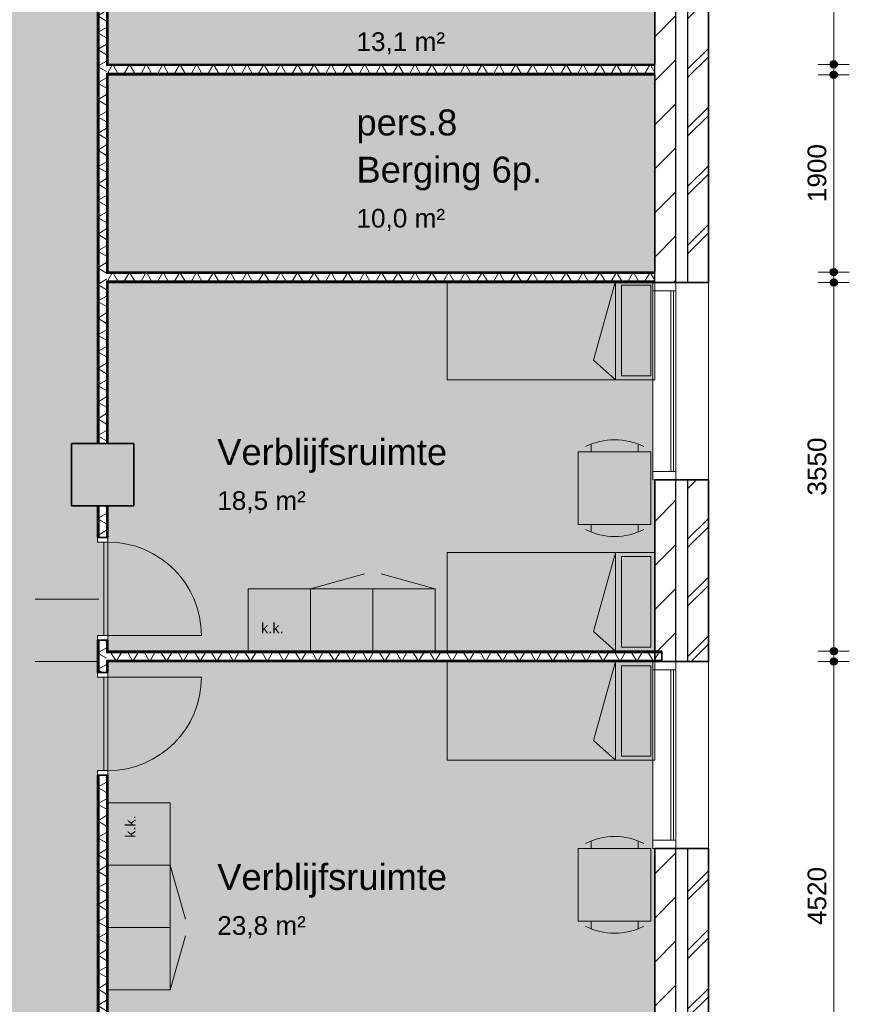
# Model space of a CAD drawing. Header units: millimetres. Extents: x 78984 to 111868, y -12028 to 35070.
# Tile 19 of 23: x 101548 to 109533, y 14766 to 24246. Entities that reach past the tile are written whole.
import ezdxf

# ---------------------------------------------------------------- set-up
doc = ezdxf.new("R2010")
doc.units = ezdxf.units.MM
doc.linetypes.add('Hidden', pattern=[4, 2, -2])
for name, color, linetype, lineweight in [('A-ANNO-DIMS', 211, 'Continuous', 9), ('A-ANNO-DIMS-100', 211, 'Continuous', 9), ('A-AREA-IDEN', 2, 'Continuous', 13), ('A-AREA-PATT', 32, 'Continuous', 9), ('A-DETL', 90, 'Continuous', 13), ('A-DOOR', 31, 'Continuous', 18), ('A-DOOR-FRAM', 31, 'Continuous', 13), ('A-GLAZ-CURT', 52, 'Continuous', 13), ('A-GLAZ-CWMG', 51, 'Continuous', 13), ('A-WALL', 113, 'Continuous', 18), ('A-WALL-PATT', 111, 'Continuous', 35), ('G-ANNO-TEXT', 231, 'Continuous', 9), ('I-WALL', 2, 'Continuous', 18), ('S-COLS', 52, 'Continuous', 18)]:
    doc.layers.add(name, color=color, linetype=linetype, lineweight=lineweight)
doc.styles.add('Arial', font='arial.ttf', dxfattribs={"height": 180})
doc.styles.add('Arial_1', font='arial.ttf', dxfattribs={"height": 250})
doc.styles.add('Arial_2', font='arial.ttf', dxfattribs={"height": 100})
doc.dimstyles.new('1_8mm', dxfattribs={"dimscale": 304.8, "dimtxt": 183.646692, "dimasz": 0.918635, "dimexe": 0.492126, "dimexo": 0.0625, "dimgap": 0.059055, "dimtad": 1, "dimdec": 0, "dimrnd": 5, "dimzin": 0, "dimdsep": 46, "dimtxsty": 'Arial', "dimblk1": 'DOTSMALL', "dimblk2": 'DOTSMALL', "dimsah": 1, "dimcen": 0.09, "dimdle": 0.590551, "dimazin": 0, "dimtfac": 1, "dimtdec": 4, "dimtix": 1, "dimtmove": 0, "dimatfit": 3, "dimfxl": 0.492126, "dimfxlon": 1, "dimtvp": 1, "dimtolj": 1, "dimtzin": 0, "dimlwd": 13, "dimlwe": 13, "dimarcsym": 2})
pattern_1 = [(90, (105062.75, 18065.77), (-200, -6e-13), []), (90, (105078.75, 18065.77), (-200, -6e-13), []), (90, (105094.75, 18065.77), (-200, -6e-13), []), (90, (105110.75, 18065.77), (-200, -6e-13), [])]
pattern_2 = [(0, (102297.75, 12975.44), (0, 200), []), (0, (102297.75, 12959.44), (0, 200), []), (0, (102297.75, 12943.44), (0, 200), []), (0, (102297.75, 12927.44), (0, 200), [])]
pattern_3 = [(270, (105029.77, 21815.77), (200, 7e-13), []), (270, (105013.77, 21815.77), (200, 7e-13), []), (270, (104997.77, 21815.77), (200, 7e-13), []), (270, (104981.77, 21815.77), (200, 7e-13), [])]
pattern_4 = [(270, (105029.77, 23815.77), (200, 7e-13), []), (270, (105013.77, 23815.77), (200, 7e-13), []), (270, (104997.77, 23815.77), (200, 7e-13), []), (270, (104981.77, 23815.77), (200, 7e-13), [])]
pattern_5 = [(0, (102297.75, 22665.5), (0, 200), []), (0, (102297.75, 22649.5), (0, 200), []), (0, (102297.75, 22633.5), (0, 200), []), (0, (102297.75, 22617.5), (0, 200), [])]

# ---------------------------------------------------------------- blocks, each defined once
blk = doc.blocks.new('System Panel - glas_offset-35-7710082-plot_03')
at = {"layer": 'A-GLAZ-CURT'}
for p, q in [((870, 47.5), (-870, 47.5)), ((-870, 47.5), (-870, 22.5)), ((-870, 22.5), (870, 22.5)), ((870, 22.5), (870, 47.5))]:
    blk.add_line(p, q, dxfattribs=at)
blk = doc.blocks.new('Rectangular Mullion - 80x220-7710081-plot_03')
at = {"layer": 'A-GLAZ-CWMG'}
for p, q in [((107642.8, 21635.8), (107642.8, 19895.8)), ((107862.8, 21635.8), (107862.8, 19895.8))]:
    blk.add_line(p, q, dxfattribs=at)
blk = doc.blocks.new('Rectangular Mullion - 80x220-7501424-plot_03')
at = {"layer": 'A-GLAZ-CWMG'}
for p, q in [((-80, 0), (0, 0)), ((-80, -220), (-80, 0)), ((0, 0), (0, -220)), ((0, -220), (-80, -220))]:
    blk.add_line(p, q, dxfattribs=at)
blk = doc.blocks.new('Rectangular Mullion - 80x220-7501425-plot_03')
at = {"layer": 'A-GLAZ-CWMG'}
for p, q in [((0, 0), (-80, 0)), ((-80, 0), (-80, -220)), ((0, -220), (0, 0)), ((-80, -220), (0, -220))]:
    blk.add_line(p, q, dxfattribs=at)
blk = doc.blocks.new('System Panel - glas_offset-35-7516120-plot_03')
at = {"layer": 'A-GLAZ-CURT'}
for p, q in [((820, 47.5), (-820, 47.5)), ((-820, 47.5), (-820, 22.5)), ((-820, 22.5), (820, 22.5)), ((820, 22.5), (820, 47.5))]:
    blk.add_line(p, q, dxfattribs=at)
blk = doc.blocks.new('Rectangular Mullion - 80x220-7516119-plot_03')
at = {"layer": 'A-GLAZ-CWMG'}
for p, q in [((90727.8, 33480.8), (92367.8, 33480.8)), ((90727.8, 33260.8), (92367.8, 33260.8))]:
    blk.add_line(p, q, dxfattribs=at)
blk = doc.blocks.new('300_28_ISR_kolom_vierkant_beton - 600x600-7530751-plot_03')
at = {"layer": 'S-COLS'}
blk.add_hatch(color=256, dxfattribs=at).paths.add_polyline_path([(300, -300), (300, 300), (-300, 300), (-300, -300)])
at = {"layer": 'S-COLS', "lineweight": 35}
for p, q in [((300, 300), (-300, 300)), ((-300, 300), (-300, -300)), ((300, -300), (300, 300)), ((-300, -300), (300, -300))]:
    blk.add_line(p, q, dxfattribs=at)
blk = doc.blocks.new('200_32_ISR_deur_binnen - dagmaat 0900x2300-7594412-plot_03')
at = {"layer": 'A-DOOR', "lineweight": 13}
blk.add_hatch(color=256, dxfattribs=at).paths.add_polyline_path([(-450, 10), (450, 10), (450, 50), (-450, 50)])
for p, q in [((-450, 50), (-450, 950)), ((-450, 50), (450, 50)), ((-450, 50), (-450, 10)), ((450, 50), (-450, 50)), ((-450, 10), (450, 10)), ((450, 10), (450, 50))]:
    blk.add_line(p, q, dxfattribs=at)
at = {"layer": 'A-DOOR', "linetype": 'Hidden', "lineweight": 13}
blk.add_line((-450, 10), (450, 10), dxfattribs=at)
at = {"layer": 'A-DOOR', "lineweight": 13}
blk.add_arc((-450, 50), 900, 360, 90, dxfattribs=at)
at = {"layer": 'A-DOOR-FRAM'}
for p, q in [((-450, 50), (-495, 50)), ((-450, -50), (-450, 50)), ((495, 50), (450, 50)), ((450, 50), (450, -50)), ((-495, -50), (-450, -50)), ((450, -50), (495, -50))]:
    blk.add_line(p, q, dxfattribs=at)
blk = doc.blocks.new('200_32_ISR_deur_binnen - dagmaat 0900x2300-7594411-plot_03')
at = {"layer": 'A-DOOR', "lineweight": 13}
blk.add_hatch(color=256, dxfattribs=at).paths.add_polyline_path([(450, -10), (-450, -10), (-450, -50), (450, -50)])
at = {"layer": 'A-DOOR', "linetype": 'Hidden', "lineweight": 13}
blk.add_line((-450, -10), (450, -10), dxfattribs=at)
at = {"layer": 'A-DOOR', "lineweight": 13}
for p, q in [((-450, -10), (450, -10)), ((-450, -50), (-450, -10)), ((-450, -50), (-450, -950)), ((-450, -50), (450, -50)), ((450, -50), (-450, -50)), ((450, -10), (450, -50))]:
    blk.add_line(p, q, dxfattribs=at)
blk.add_arc((-450, -50), 900, 270, 0, dxfattribs=at)
at = {"layer": 'A-DOOR-FRAM'}
for p, q in [((-495, 50), (-450, 50)), ((-450, 50), (-450, -50)), ((450, -50), (450, 50)), ((450, 50), (495, 50)), ((-450, -50), (-495, -50)), ((495, -50), (450, -50))]:
    blk.add_line(p, q, dxfattribs=at)
blk = doc.blocks.new('DIMBLOCK3-plot_03')
at = {"layer": 'A-ANNO-DIMS-100', "lineweight": 25}
h = blk.add_hatch(color=256, dxfattribs=at)
edge = h.paths.add_edge_path()
edge.add_arc((109383.2, 18065.8), 35, 0, 360)
h = blk.add_hatch(color=256, dxfattribs=at)
edge = h.paths.add_edge_path()
edge.add_arc((109383.2, 13545.7), 35, 0, 360)
at = {"layer": 'A-ANNO-DIMS-100', "lineweight": 13}
for p, q in [((109383.2, 18245.8), (109383.2, 13365.7)), ((109383.2, 18065.8), (109233.2, 18065.8)), ((109383.2, 18065.8), (109533.2, 18065.8)), ((109383.2, 13545.7), (109233.2, 13545.7)), ((109383.2, 13545.7), (109533.2, 13545.7))]:
    blk.add_line(p, q, dxfattribs=at)
at = {"layer": 'A-ANNO-DIMS-100', "lineweight": 25}
for centre in [(109383.2, 18065.8), (109383.2, 13545.7)]:
    blk.add_circle(centre, 35, dxfattribs=at)
at = {"layer": 'A-ANNO-DIMS-100', "color": 0, "lineweight": 13, "insert": (109131.6, 15528.8), "char_height": 180, "width": 664.518, "attachment_point": 1, "rotation": 90, "line_spacing_factor": 0.941778, "style": 'Arial'}
blk.add_mtext('4520', dxfattribs=at)
blk = doc.blocks.new('_DotSmall')
at = {"color": 0, "linetype": 'ByBlock', "const_width": 0.5}
blk.add_lwpolyline([(-0.0625, 0, 1), (0.0625, 0, 1)], format="xyb", close=True, dxfattribs=at)
blk = doc.blocks.new('DIMBLOCK4-plot_03')
at = {"layer": 'A-ANNO-DIMS-100', "lineweight": 25}
h = blk.add_hatch(color=256, dxfattribs=at)
edge = h.paths.add_edge_path()
edge.add_arc((109383.2, 21715.8), 35, 0, 360)
h = blk.add_hatch(color=256, dxfattribs=at)
edge = h.paths.add_edge_path()
edge.add_arc((109383.2, 18165.8), 35, 0, 360)
at = {"layer": 'A-ANNO-DIMS-100', "lineweight": 13}
for p, q in [((109383.2, 21895.8), (109383.2, 17985.8)), ((109383.2, 21715.8), (109233.2, 21715.8)), ((109383.2, 21715.8), (109533.2, 21715.8)), ((109383.2, 18165.8), (109233.2, 18165.8)), ((109383.2, 18165.8), (109533.2, 18165.8))]:
    blk.add_line(p, q, dxfattribs=at)
at = {"layer": 'A-ANNO-DIMS-100', "lineweight": 25}
for centre in [(109383.2, 21715.8), (109383.2, 18165.8)]:
    blk.add_circle(centre, 35, dxfattribs=at)
at = {"layer": 'A-ANNO-DIMS-100', "color": 0, "lineweight": 13, "insert": (109131.6, 19663.9), "char_height": 180, "width": 664.518, "attachment_point": 1, "rotation": 90, "line_spacing_factor": 0.941778, "style": 'Arial'}
blk.add_mtext('3550', dxfattribs=at)
blk = doc.blocks.new('DIMBLOCK5-plot_03')
at = {"layer": 'A-ANNO-DIMS-100', "lineweight": 25}
h = blk.add_hatch(color=256, dxfattribs=at)
edge = h.paths.add_edge_path()
edge.add_arc((109383.2, 23715.8), 35, 0, 360)
h = blk.add_hatch(color=256, dxfattribs=at)
edge = h.paths.add_edge_path()
edge.add_arc((109383.2, 21815.8), 35, 0, 360)
at = {"layer": 'A-ANNO-DIMS-100', "lineweight": 13}
for p, q in [((109383.2, 23895.8), (109383.2, 21635.8)), ((109383.2, 23715.8), (109233.2, 23715.8)), ((109383.2, 23715.8), (109533.2, 23715.8)), ((109383.2, 21815.8), (109233.2, 21815.8)), ((109383.2, 21815.8), (109533.2, 21815.8))]:
    blk.add_line(p, q, dxfattribs=at)
at = {"layer": 'A-ANNO-DIMS-100', "lineweight": 25}
for centre in [(109383.2, 23715.8), (109383.2, 21815.8)]:
    blk.add_circle(centre, 35, dxfattribs=at)
at = {"layer": 'A-ANNO-DIMS-100', "color": 0, "lineweight": 13, "insert": (109131.6, 22488.9), "char_height": 180, "width": 664.518, "attachment_point": 1, "rotation": 90, "line_spacing_factor": 0.941778, "style": 'Arial'}
blk.add_mtext('1900', dxfattribs=at)
blk = doc.blocks.new('DIMBLOCK6-plot_03')
at = {"layer": 'A-ANNO-DIMS-100', "lineweight": 25}
h = blk.add_hatch(color=256, dxfattribs=at)
edge = h.paths.add_edge_path()
edge.add_arc((109383.2, 27915.7), 35, 0, 360)
h = blk.add_hatch(color=256, dxfattribs=at)
edge = h.paths.add_edge_path()
edge.add_arc((109383.2, 23815.8), 35, 0, 360)
at = {"layer": 'A-ANNO-DIMS-100', "lineweight": 13}
for p, q in [((109383.2, 28095.7), (109383.2, 23635.8)), ((109383.2, 27915.7), (109233.2, 27915.7)), ((109383.2, 27915.7), (109533.2, 27915.7)), ((109383.2, 23815.8), (109233.2, 23815.8)), ((109383.2, 23815.8), (109533.2, 23815.8))]:
    blk.add_line(p, q, dxfattribs=at)
at = {"layer": 'A-ANNO-DIMS-100', "lineweight": 25}
for centre in [(109383.2, 27915.7), (109383.2, 23815.8)]:
    blk.add_circle(centre, 35, dxfattribs=at)
at = {"layer": 'A-ANNO-DIMS-100', "color": 0, "lineweight": 13, "insert": (109131.6, 25588.8), "char_height": 180, "width": 664.518, "attachment_point": 1, "rotation": 90, "line_spacing_factor": 0.941778, "style": 'Arial'}
blk.add_mtext('4100', dxfattribs=at)

msp = doc.modelspace()

# ---------------------------------------------------------------- hatches: boundary and pattern name
at = {"layer": 'A-AREA-PATT'}
h = msp.add_hatch(color=9, dxfattribs=at)
h.paths.add_polyline_path([(88647.7, 6451.8), (88647.7, 14015.7), (90447.7, 14015.7), (90447.7, 13965.7), (91347.7, 13965.7), (91347.7, 14015.7), (91647.7, 14015.7), (91647.7, 13965.7), (92547.7, 13965.7), (92547.7, 14015.7), (94347.7, 14015.7), (94347.7, 10065.7), (96777.8, 10065.7), (96777.8, 10665.7), (96827.8, 10665.7), (96827.8, 11565.7), (96777.8, 11565.7), (96777.8, 14015.7), (100677.8, 14015.7), (100677.8, 6470.8), (102297.8, 6470.8), (102297.8, 8785.6), (102347.8, 8785.6), (102347.8, 9685.6), (102297.8, 9685.6), (102297.8, 10185.6), (102347.8, 10185.6), (102347.8, 11085.6), (102297.8, 11085.6), (102297.8, 11465.8), (102047.6, 11465.8), (102047.6, 12065.8), (102297.8, 12065.8), (102297.8, 17015.8), (102347.8, 17015.8), (102347.8, 17915.8), (102297.8, 17915.8), (102297.8, 18315.8), (102347.8, 18315.8), (102347.8, 19215.8), (102297.8, 19215.8), (102297.8, 19565.2), (102047.6, 19565.2), (102047.6, 20165.2), (102297.8, 20165.2), (102297.8, 25165.7), (88747.4, 25166.5), (88747.4, 27665.6), (88547.4, 27665.6), (88547.8, 28265.8), (89147.8, 28265.8), (89147.8, 28065.8), (104107.8, 28065.8), (104107.8, 28145.8), (104157.8, 28145.8), (104157.8, 28920.8), (104107.8, 28920.8), (104107.8, 29265.7), (99670.3, 29265.7), (99670.3, 29315.7), (98895.3, 29315.7), (98895.3, 29265.7), (94282.8, 29265.7), (94282.8, 29315.7), (93507.8, 29315.7), (93507.8, 29265.7), (93207.8, 29265.7), (93207.8, 29315.7), (92432.8, 29315.7), (92432.8, 29265.7), (87907.8, 29265.7), (87907.8, 33260.8), (86197.8, 33260.8), (86197.8, 33135.8), (86147.8, 33135.8), (86147.8, 32235.8), (86197.8, 32235.8), (86197.8, 23705.7), (86147.8, 23705.7), (86147.8, 22805.7), (86197.8, 22805.7), (86197.8, 22405.7), (86147.8, 22405.7), (86147.8, 21505.7), (86197.8, 21505.7), (86197.8, 20165.8), (86447.8, 20165.8), (86447.8, 19565.8), (86197.8, 19565.8), (86197.8, 16350.7), (86147.8, 16350.7), (86147.8, 15450.7), (86197.8, 15450.7), (86197.8, 15260.7), (86147.8, 15260.7), (86147.8, 14360.7), (86197.8, 14360.7), (86197.8, 12065.8), (86447.8, 12065.8), (86447.8, 11465.8), (86197.8, 11465.8), (86197.8, 7473.5), (86147.8, 7473.5), (86147.8, 6573.5), (86197.8, 6573.5), (86197.8, 6470.8), (87827.8, 6470.8), (87827.8, 6451.8)])
h.paths.add_polyline_path([(88697.7, 8140.6), (88697.7, 8915.6), (88687.7, 8915.6), (88687.7, 8140.6)])
h.paths.add_polyline_path([(88687.7, 9910.7), (88697.7, 9910.7), (88697.7, 10685.7), (88687.7, 10685.7), (88687.7, 10068.8)])
h.paths.add_polyline_path([(96192.7, 9965.7), (96192.7, 10025.7), (94392.7, 10025.7), (94392.7, 9965.7), (96013.7, 9965.7)])
h.paths.add_polyline_path([(99177.8, 13965.7), (99177.8, 13975.7), (98277.8, 13975.7), (98277.8, 13965.7), (98902, 13965.7)])
h.paths.add_polyline_path([(95194.8, 15515.8), (89034.8, 15515.8), (89034.8, 20465.8), (89084.8, 20465.8), (89084.8, 22265.8), (89034.8, 22265.8), (89034.8, 23335.8), (95486.3, 23335.8), (95486.3, 23285.8), (96386.3, 23285.8), (96386.3, 23335.8), (99183.3, 23335.8), (99183.3, 23285.8), (100083.3, 23285.8), (100083.3, 23335.8), (100334.8, 23335.8), (100334.6, 15515.8), (100100.3, 15515.8), (100100.3, 15565.8), (99200.3, 15565.8), (99200.3, 15515.8), (96369.2, 15515.8), (96369.2, 15565.8), (95469.2, 15565.8), (95469.2, 15515.8), (95284.8, 15515.8)])
h.paths.add_polyline_path([(100580.3, 25205.7), (101480.3, 25205.7), (101480.3, 25265.7), (100580.3, 25265.7)])
h.paths.add_polyline_path([(99010.4, 25205.7), (99785.4, 25205.7), (99785.4, 25265.7), (99010.4, 25265.7)])
h.paths.add_polyline_path([(95935.2, 25205.7), (95935.2, 25265.7), (95160.2, 25265.7), (95160.2, 25205.7), (95284.8, 25205.7)])
h.paths.add_polyline_path([(93747.2, 28015.8), (93747.2, 28025.8), (92847.2, 28025.8), (92847.2, 28015.8), (93357.8, 28015.8)])
h.paths.add_polyline_path([(90097.3, 28015.8), (90097.3, 28025.8), (89197.3, 28025.8), (89197.3, 28015.8)])
for points in [[(107566.7, 23815.8), (107661.8, 23815.8), (107661.8, 26165.8), (107642.8, 26165.8), (107642.8, 27915.7), (105497.8, 27915.7), (105497.8, 25165.7), (102397.8, 25165.7), (102397.8, 23815.8), (106122.6, 23815.8)], [(107566.7, 21815.8), (107661.8, 21815.8), (107661.8, 23715.8), (102397.8, 23715.8), (102397.8, 21815.8), (104678.5, 21815.8)]]:
    msp.add_hatch(color=253, dxfattribs=at).paths.add_polyline_path(points)
h = msp.add_hatch(color=9, dxfattribs=at)
h.paths.add_polyline_path([(102647.6, 18165.8), (107661.8, 18165.8), (107661.8, 19815.8), (107642.8, 19815.8), (107642.8, 21715.8), (102397.8, 21715.8), (102397.8, 20165.2), (102647.6, 20165.2), (102647.6, 19565.2), (102397.8, 19565.2), (102397.8, 18165.8)])
h.paths.add_polyline_path([(102347.8, 18315.8), (102357.8, 18315.8), (102357.8, 19215.8), (102347.8, 19215.8)])
h = msp.add_hatch(color=9, dxfattribs=at)
h.paths.add_polyline_path([(102397.8, 13545.7), (107642.8, 13545.7), (107642.8, 13565.8), (107661.8, 13565.8), (107661.8, 16265.8), (107642.8, 16265.8), (107642.8, 18065.8), (102397.8, 18065.8), (102397.8, 16970.8)])
h.paths.add_polyline_path([(102347.8, 17015.8), (102357.8, 17015.8), (102357.8, 17915.8), (102347.8, 17915.8), (102347.8, 17215.3)])
at = {"layer": 'A-WALL-PATT', "lineweight": 9}
h = msp.add_hatch(dxfattribs=at)
h.set_pattern_fill('FP_1', color=256, style=0, pattern_type=2)
h.set_pattern_definition([(45, (0, 0), (-282.8427, 282.8427), []), (45, (0, 80), (-282.8427, 282.8427), [])])
h.paths.add_polyline_path([(107976.8, 6136.8), (108176.8, 6136.8), (108176.8, 8165.8), (107976.8, 8165.8), (107976.8, 6251.8)])
h.paths.add_polyline_path([(108176.8, 13565.8), (108176.8, 16265.8), (107976.8, 16265.8), (107976.8, 13565.8)])
h.paths.add_polyline_path([(108176.8, 18065.8), (108176.8, 19815.8), (107976.8, 19815.8), (107976.8, 18065.8)])
h.paths.add_polyline_path([(108176.8, 21715.8), (108176.8, 26165.8), (107976.8, 26165.8), (107976.8, 21715.8)])
h.paths.add_polyline_path([(108176.8, 31565.8), (108176.8, 33594.8), (107976.8, 33594.8), (107976.8, 31565.8)])
h = msp.add_hatch(dxfattribs=at)
h.set_pattern_fill('FP_3', color=256, angle=45, style=0, pattern_type=2)
h.set_pattern_definition([(45, (0, 0), (-212.132, 212.132), [])])
h.paths.add_polyline_path([(107861.8, 6451.8), (107861.8, 8165.8), (107661.8, 8165.8), (107661.8, 6451.8)])
h.paths.add_polyline_path([(107861.8, 13565.8), (107861.8, 16265.8), (107661.8, 16265.8), (107661.8, 13565.8)])
h.paths.add_polyline_path([(107661.8, 18065.8), (107861.8, 18065.8), (107861.8, 19815.8), (107661.8, 19815.8)])
h.paths.add_polyline_path([(107661.8, 21715.8), (107861.8, 21715.8), (107861.8, 26165.8), (107661.8, 26165.8), (107661.8, 21728.3)])
h.paths.add_polyline_path([(107861.8, 31565.8), (107861.8, 33279.8), (107661.8, 33279.8), (107661.8, 31565.8)])
h = msp.add_hatch(dxfattribs=at)
h.set_pattern_fill('FP_91', color=256, angle=90, style=0, pattern_type=2)
h.set_pattern_definition(pattern_5)
h.paths.add_polyline_path([(102297.8, 20165.2), (102310.3, 20165.2), (102310.3, 25165.7), (102297.8, 25165.7), (102297.8, 21299.1)])
h = msp.add_hatch(dxfattribs=at)
h.set_pattern_fill('FP_92', color=256, angle=60, style=0, pattern_type=2)
h.set_pattern_definition([(330, (102297.75, 22665.5), (70, 121.2436), []), (30, (102297.75, 22665.5), (-70, 121.2436), [])])
h.paths.add_polyline_path([(102385.3, 20165.2), (102385.3, 25165.7), (102310.3, 25165.7), (102310.3, 20165.2)])
h = msp.add_hatch(dxfattribs=at)
h.set_pattern_fill('FP_91', color=256, angle=90, style=0, pattern_type=2)
h.set_pattern_definition(pattern_5)
h.paths.add_polyline_path([(102397.8, 20165.2), (102397.8, 21728.3), (102385.3, 21728.3), (102385.3, 20165.2)])
h.paths.add_polyline_path([(102385.3, 21803.3), (102397.8, 21803.3), (102397.8, 23728.3), (102385.3, 23728.3), (102385.3, 23340.9)])
h.paths.add_polyline_path([(102385.3, 23803.3), (102397.8, 23803.3), (102397.8, 25165.7), (102385.3, 25165.7), (102385.3, 24361.9)])
h = msp.add_hatch(dxfattribs=at)
h.set_pattern_fill('FP_90', color=256, angle=-300, style=0, pattern_type=2)
h.set_pattern_definition([(240, (105029.77, 23815.77), (121.2436, -70), []), (300, (105029.77, 23815.77), (121.2436, 70), [])])
h.paths.add_polyline_path([(107566.7, 23728.3), (107661.8, 23728.3), (107661.8, 23803.3), (102385.3, 23803.3), (102385.3, 23728.3), (106122.6, 23728.3)])
h = msp.add_hatch(dxfattribs=at)
h.set_pattern_fill('FP_89', color=256, angle=-270, style=0, pattern_type=2)
h.set_pattern_definition(pattern_4)
h.paths.add_polyline_path([(107661.8, 23803.3), (107661.8, 23815.8), (102397.8, 23815.8), (102397.8, 23803.3), (107566.7, 23803.3)])
h = msp.add_hatch(dxfattribs=at)
h.set_pattern_fill('FP_89', color=256, angle=-270, style=0, pattern_type=2)
h.set_pattern_definition(pattern_4)
h.paths.add_polyline_path([(107661.8, 23715.8), (107661.8, 23728.3), (102397.8, 23728.3), (102397.8, 23715.8), (107566.7, 23715.8)])
h = msp.add_hatch(dxfattribs=at)
h.set_pattern_fill('FP_87', color=256, angle=-270, style=0, pattern_type=2)
h.set_pattern_definition(pattern_3)
h.paths.add_polyline_path([(107661.8, 21803.3), (107661.8, 21815.8), (102397.8, 21815.8), (102397.8, 21803.3), (107566.7, 21803.3)])
h = msp.add_hatch(dxfattribs=at)
h.set_pattern_fill('FP_88', color=256, angle=-300, style=0, pattern_type=2)
h.set_pattern_definition([(240, (105029.77, 21815.77), (121.2436, -70), []), (300, (105029.77, 21815.77), (121.2436, 70), [])])
h.paths.add_polyline_path([(107566.7, 21728.3), (107661.8, 21728.3), (107661.8, 21803.3), (102385.3, 21803.3), (102385.3, 21728.3), (104678.5, 21728.3)])
h = msp.add_hatch(dxfattribs=at)
h.set_pattern_fill('FP_87', color=256, angle=-270, style=0, pattern_type=2)
h.set_pattern_definition(pattern_3)
h.paths.add_polyline_path([(107661.8, 21715.8), (107661.8, 21728.3), (102397.8, 21728.3), (102397.8, 21715.8), (107566.7, 21715.8)])
h = msp.add_hatch(dxfattribs=at)
h.set_pattern_fill('FP_49', color=256, angle=90, style=0, pattern_type=2)
h.set_pattern_definition(pattern_2)
h.paths.add_polyline_path([(102310.3, 6385.6), (102310.3, 8740.6), (102297.8, 8740.6), (102297.8, 6385.6)])
h.paths.add_polyline_path([(102297.8, 9730.6), (102310.3, 9730.6), (102310.3, 10140.6), (102297.8, 10140.6)])
h.paths.add_polyline_path([(102310.3, 11130.6), (102310.3, 16970.8), (102297.8, 16970.8), (102297.8, 11130.6)])
h.paths.add_polyline_path([(102297.8, 17960.8), (102310.3, 17960.8), (102310.3, 18270.8), (102297.8, 18270.8)])
h.paths.add_polyline_path([(102310.3, 19260.8), (102310.3, 19565.2), (102297.8, 19565.2), (102297.8, 19260.8)])
h = msp.add_hatch(dxfattribs=at)
h.set_pattern_fill('FP_50', color=256, angle=60, style=0, pattern_type=2)
h.set_pattern_definition([(330, (102297.75, 12975.44), (70, 121.2436), []), (30, (102297.75, 12975.44), (-70, 121.2436), [])])
h.paths.add_polyline_path([(102385.3, 6385.6), (102385.3, 8740.6), (102310.3, 8740.6), (102310.3, 6385.6)])
h.paths.add_polyline_path([(102385.3, 9730.6), (102385.3, 10140.6), (102310.3, 10140.6), (102310.3, 9730.6)])
h.paths.add_polyline_path([(102385.3, 11130.6), (102385.3, 16970.8), (102310.3, 16970.8), (102310.3, 11130.6)])
h.paths.add_polyline_path([(102310.3, 17960.8), (102385.3, 17960.8), (102385.3, 18270.8), (102310.3, 18270.8)])
h.paths.add_polyline_path([(102310.3, 19260.8), (102385.3, 19260.8), (102385.3, 19565.2), (102310.3, 19565.2)])
h = msp.add_hatch(dxfattribs=at)
h.set_pattern_fill('FP_49', color=256, angle=90, style=0, pattern_type=2)
h.set_pattern_definition(pattern_2)
h.paths.add_polyline_path([(102397.8, 6385.6), (102397.8, 8740.6), (102385.3, 8740.6), (102385.3, 6385.6)])
h.paths.add_polyline_path([(102385.3, 9730.6), (102397.8, 9730.6), (102397.8, 9918.2), (102385.3, 9918.2)])
h.paths.add_polyline_path([(102397.8, 9993.2), (102397.8, 10140.6), (102385.3, 10140.6), (102385.3, 9993.2)])
h.paths.add_polyline_path([(102385.3, 11130.6), (102397.8, 11130.6), (102397.8, 13458.2), (102385.3, 13458.2), (102385.3, 13131.6)])
h.paths.add_polyline_path([(102385.3, 13533.2), (102397.8, 13533.2), (102397.8, 16970.8), (102385.3, 16970.8)])
h.paths.add_polyline_path([(102385.3, 17960.8), (102397.8, 17960.8), (102397.8, 18078.3), (102385.3, 18078.3)])
h.paths.add_polyline_path([(102397.8, 18153.3), (102397.8, 18270.8), (102385.3, 18270.8), (102385.3, 18153.3)])
h.paths.add_polyline_path([(102397.8, 19260.8), (102397.8, 19565.2), (102385.3, 19565.2), (102385.3, 19260.8)])
h = msp.add_hatch(dxfattribs=at)
h.set_pattern_fill('FP_27', color=256, angle=60, style=0, pattern_type=2)
h.set_pattern_definition([(60, (105062.75, 18065.77), (-121.2436, 70), []), (120, (105062.75, 18065.77), (-121.2436, -70), [])])
h.paths.add_polyline_path([(107727.8, 18078.3), (107727.8, 18153.3), (102385.3, 18153.3), (102385.3, 18078.3), (107566.7, 18078.3)])
h = msp.add_hatch(dxfattribs=at)
h.set_pattern_fill('FP_26', color=256, angle=90, style=0, pattern_type=2)
h.set_pattern_definition(pattern_1)
h.paths.add_polyline_path([(107727.8, 18153.3), (107727.8, 18165.8), (102397.8, 18165.8), (102397.8, 18153.3), (107566.7, 18153.3)])
h = msp.add_hatch(dxfattribs=at)
h.set_pattern_fill('FP_26', color=256, angle=90, style=0, pattern_type=2)
h.set_pattern_definition(pattern_1)
h.paths.add_polyline_path([(107727.8, 18065.8), (107727.8, 18078.3), (102397.8, 18078.3), (102397.8, 18065.8), (107566.7, 18065.8)])

# ---------------------------------------------------------------- linework, layer by layer
at = {"layer": 'A-DETL', "lineweight": 9}
for p, q in [((105661.8, 20778.3), (105661.8, 21728.3)), ((105661.8, 21728.3), (107661.8, 21728.3)), ((107070, 20969), (107281.8, 21728.3)), ((107281.8, 21728.3), (107281.8, 20778.3)), ((107661.8, 20778.3), (107661.8, 21728.3)), ((107621.8, 21688.3), (107341.8, 21688.3)), ((107341.8, 21688.3), (107341.8, 20818.3)), ((107621.8, 20818.3), (107621.8, 21688.3)), ((107281.8, 20778.3), (107070, 20969)), ((107661.8, 20778.3), (105661.8, 20778.3)), ((107341.8, 20818.3), (107621.8, 20818.3)), ((105661.8, 18165.8), (105661.8, 19115.8)), ((105661.8, 19115.8), (107661.8, 19115.8)), ((107070, 18356.5), (107281.8, 19115.8)), ((107281.8, 19115.8), (107281.8, 18165.8)), ((107621.8, 19075.8), (107341.8, 19075.8)), ((107341.8, 19075.8), (107341.8, 18205.8)), ((107621.8, 18205.8), (107621.8, 19075.8)), ((107661.8, 18165.8), (107661.8, 19115.8)), ((107281.8, 18165.8), (107070, 18356.5)), ((107341.8, 18205.8), (107621.8, 18205.8)), ((107661.8, 18165.8), (105661.8, 18165.8)), ((105661.8, 17115.8), (105661.8, 18065.8)), ((105661.8, 18065.8), (107661.8, 18065.8)), ((107070, 17306.5), (107281.8, 18065.8)), ((107281.8, 18065.8), (107281.8, 17115.8)), ((107621.8, 18025.8), (107341.8, 18025.8)), ((107341.8, 18025.8), (107341.8, 17155.8)), ((107621.8, 17155.8), (107621.8, 18025.8)), ((107661.8, 17115.8), (107661.8, 18065.8)), ((107281.8, 17115.8), (107070, 17306.5)), ((107661.8, 17115.8), (105661.8, 17115.8)), ((107341.8, 17155.8), (107621.8, 17155.8))]:
    msp.add_line(p, q, dxfattribs=at)
at = {"layer": 'A-DETL'}
for p, q in [((107048.9, 20159.2), (107048.9, 20085.9)), ((107501.3, 20159.2), (107501.3, 20085.9)), ((106924.1, 19385.9), (106924.1, 20085.9)), ((106924.1, 20085.9), (107624.1, 20085.9)), ((107624.1, 20085.9), (107624.1, 19385.9)), ((107624.1, 19385.9), (106924.1, 19385.9)), ((107048.9, 19312.5), (107048.9, 19385.9)), ((107501.3, 19312.5), (107501.3, 19385.9)), ((104346.4, 18765.8), (104866.6, 18910.9)), ((105546.4, 18765.8), (105026.3, 18910.9)), ((104346.4, 18765.8), (103746.4, 18765.8)), ((103746.4, 18765.8), (103746.4, 18165.8)), ((104946.4, 18765.8), (104346.4, 18765.8)), ((104346.4, 18165.8), (104346.4, 18765.8)), ((104346.4, 18165.8), (104346.4, 18765.8)), ((104946.4, 18165.8), (104946.4, 18765.8)), ((105546.4, 18765.8), (104946.4, 18765.8)), ((105546.4, 18165.8), (105546.4, 18765.8)), ((101697.8, 18665.2), (102310.3, 18665.2)), ((102310.3, 18665.2), (101697.8, 18665.2)), ((103746.4, 18165.8), (104346.4, 18165.8)), ((104346.4, 18165.8), (104946.4, 18165.8)), ((104946.4, 18165.8), (105546.4, 18165.8)), ((101697.8, 18065.2), (102310.3, 18065.2)), ((102310.3, 18065.2), (101697.8, 18065.2)), ((102997.8, 16705.2), (102397.8, 16705.2)), ((102397.8, 16705.2), (102397.8, 16105.2)), ((102997.8, 16105.2), (102997.8, 16705.2)), ((107048.9, 16339.1), (107048.9, 16265.7)), ((107501.3, 16339.1), (107501.3, 16265.7)), ((106924.1, 15565.7), (106924.1, 16265.7)), ((106924.1, 16265.7), (107624.1, 16265.7)), ((107624.1, 16265.7), (107624.1, 15565.7)), ((102397.8, 16105.2), (102997.8, 16105.2)), ((102397.8, 16105.2), (102397.8, 15505.2)), ((102397.8, 16105.2), (102997.8, 16105.2)), ((102997.8, 15505.2), (102997.8, 16105.2)), ((102997.8, 16105.2), (103142.8, 15585)), ((107624.1, 15565.7), (106924.1, 15565.7)), ((107048.9, 15492.4), (107048.9, 15565.7)), ((107501.3, 15492.4), (107501.3, 15565.7)), ((102397.8, 15505.2), (102997.8, 15505.2)), ((102397.8, 15505.2), (102397.8, 14905.2)), ((102997.8, 14905.2), (102997.8, 15505.2)), ((102997.8, 14905.2), (103142.8, 15425.3)), ((102397.8, 14905.2), (102997.8, 14905.2))]:
    msp.add_line(p, q, dxfattribs=at)
for centre, start, end in [((107275.1, 19576), 63.41048, 116.58952), ((107275.1, 19895.7), 243.41048, 296.58952), ((107275.1, 15755.9), 63.41048, 116.58952), ((107275.1, 16075.6), 243.41048, 296.58952)]:
    msp.add_arc(centre, 625.6, start, end, dxfattribs=at)
at = {"layer": 'A-WALL', "lineweight": 35}
for p, q in [((107661.8, 26165.8), (107661.8, 23815.8)), ((108176.8, 21715.8), (108176.8, 26165.8)), ((107661.8, 23715.8), (107661.8, 21815.8)), ((107661.8, 21715.8), (108176.8, 21715.8)), ((108176.8, 19815.8), (107661.8, 19815.8)), ((107661.8, 19815.8), (107661.8, 18065.8)), ((108176.8, 18065.8), (108176.8, 19815.8)), ((107727.8, 18065.8), (108176.8, 18065.8)), ((108176.8, 16265.8), (107661.8, 16265.8)), ((107661.8, 16265.8), (107661.8, 13565.8)), ((108176.8, 13565.8), (108176.8, 16265.8))]:
    msp.add_line(p, q, dxfattribs=at)
at = {"layer": 'A-WALL', "lineweight": 25}
for p, q in [((107861.8, 26165.8), (107861.8, 21715.8)), ((107976.8, 26165.8), (107976.8, 21715.8)), ((102310.3, 25165.7), (102310.3, 20165.2)), ((102385.3, 25165.7), (102385.3, 23803.3)), ((107661.8, 23803.3), (102385.3, 23803.3)), ((107661.8, 23715.8), (107661.8, 23815.8)), ((107661.8, 23728.3), (102385.3, 23728.3)), ((102385.3, 23728.3), (102385.3, 21803.3)), ((107661.8, 21715.8), (107661.8, 21815.8)), ((107661.8, 21803.3), (102385.3, 21803.3)), ((107661.8, 21728.3), (102385.3, 21728.3)), ((102385.3, 21728.3), (102385.3, 20165.2)), ((107861.8, 19815.8), (107861.8, 18065.8)), ((107976.8, 19815.8), (107976.8, 18065.8)), ((102310.3, 19565.2), (102310.3, 19260.8)), ((102385.3, 19565.2), (102385.3, 19260.8)), ((102310.3, 18270.8), (102310.3, 17960.8)), ((102385.3, 18270.8), (102385.3, 18153.3)), ((102385.3, 18153.3), (107727.8, 18153.3)), ((102385.3, 18078.3), (107727.8, 18078.3)), ((102385.3, 18078.3), (102385.3, 17960.8)), ((102310.3, 16970.8), (102310.3, 11130.6)), ((102385.3, 16970.8), (102385.3, 13533.2)), ((107861.8, 16265.8), (107861.8, 13565.8)), ((107976.8, 16265.8), (107976.8, 13565.8))]:
    msp.add_line(p, q, dxfattribs=at)
at = {"layer": 'A-WALL'}
for p, q in [((108176.8, 21715.8), (108176.8, 19815.8)), ((108176.8, 18065.8), (108176.8, 16265.8))]:
    msp.add_line(p, q, dxfattribs=at)
at = {"layer": 'I-WALL', "lineweight": 35}
for p, q in [((102297.8, 25165.7), (102297.8, 20165.2)), ((102397.8, 23815.8), (102397.8, 25165.7)), ((107661.8, 23815.8), (102397.8, 23815.8)), ((102397.8, 23715.8), (107661.8, 23715.8)), ((102397.8, 21815.8), (102397.8, 23715.8)), ((107661.8, 21815.8), (102397.8, 21815.8)), ((102397.8, 21715.8), (107661.8, 21715.8)), ((102397.8, 20165.2), (102397.8, 21715.8)), ((102297.8, 20165.2), (102397.8, 20165.2)), ((102397.8, 19565.2), (102297.8, 19565.2)), ((102297.8, 19565.2), (102297.8, 19260.8)), ((102397.8, 19260.8), (102397.8, 19565.2)), ((102297.8, 19260.8), (102397.8, 19260.8)), ((102397.8, 18270.8), (102297.8, 18270.8)), ((102297.8, 18270.8), (102297.8, 17960.8)), ((102397.8, 18165.8), (102397.8, 18270.8)), ((107727.8, 18165.8), (102397.8, 18165.8)), ((107727.8, 18065.8), (107727.8, 18165.8)), ((102397.8, 18065.8), (107727.8, 18065.8)), ((102397.8, 17960.8), (102397.8, 18065.8)), ((102297.8, 17960.8), (102397.8, 17960.8)), ((102397.8, 16970.8), (102297.8, 16970.8)), ((102297.8, 16970.8), (102297.8, 11130.6)), ((102397.8, 13545.7), (102397.8, 16970.8))]:
    msp.add_line(p, q, dxfattribs=at)

# ---------------------------------------------------------------- block references
at = {"layer": 'A-DOOR-FRAM'}
for name, p, rotation in [('200_32_ISR_deur_binnen - dagmaat 0900x2300-7594411-plot_03', (102347.8, 18765.8), 89.9999999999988), ('200_32_ISR_deur_binnen - dagmaat 0900x2300-7594412-plot_03', (102347.8, 17465.8), 270)]:
    msp.add_blockref(name, p, dxfattribs=dict(at, rotation=rotation))
at = {"layer": 'A-GLAZ-CURT', "rotation": 89.99999999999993}
for name, p in [('System Panel - glas_offset-35-7710082-plot_03', (107862.8, 20765.8)), ('System Panel - glas_offset-35-7516120-plot_03', (107862.8, 17165.8))]:
    msp.add_blockref(name, p, dxfattribs=at)
at = {"layer": 'A-GLAZ-CWMG', "extrusion": (0, 0, -1), "rotation": 90.00000000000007}
for p in [(-107862.8, 21715.8), (-107862.8, 18065.8)]:
    msp.add_blockref('Rectangular Mullion - 80x220-7501424-plot_03', p, dxfattribs=at)
at = {"layer": 'A-GLAZ-CWMG'}
msp.add_blockref('Rectangular Mullion - 80x220-7710081-plot_03', (0, 0), dxfattribs=at)
for name, p, rotation in [('Rectangular Mullion - 80x220-7501425-plot_03', (107862.8, 19815.8), 269.9999999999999), ('Rectangular Mullion - 80x220-7516119-plot_03', (74382, 108713.6), 269.9999999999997), ('Rectangular Mullion - 80x220-7501425-plot_03', (107862.8, 16265.8), 269.9999999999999)]:
    msp.add_blockref(name, p, dxfattribs=dict(at, rotation=rotation))
at = {"layer": 'S-COLS'}
msp.add_blockref('300_28_ISR_kolom_vierkant_beton - 600x600-7530751-plot_03', (102347.6, 19865.2), dxfattribs=at)

# ---------------------------------------------------------------- texts
at = {"layer": 'A-AREA-IDEN', "lineweight": 9, "attachment_point": 1}
for s, insert, char_height, width, style in [('13,1 m²', (104789.9, 24124.5), 180, 1010.126, 'Arial'), ('pers.8', (104789.9, 23381.4), 250, 1178.481, 'Arial_1'), ('Berging 6p.', (104789.9, 22926.8), 250, 2156.539, 'Arial_1'), ('10,0 m²', (104789.9, 22424.5), 180, 1010.126, 'Arial'), ('Verblijfsruimte', (103449.9, 20208.1), 250, 2677.636, 'Arial_1'), ('18,5 m²', (103449.9, 19705.7), 180, 1010.126, 'Arial'), ('Verblijfsruimte', (103449.9, 16116.9), 250, 2677.636, 'Arial_1'), ('23,8 m²', (103449.9, 15614.5), 180, 1010.126, 'Arial')]:
    msp.add_mtext(s, dxfattribs=dict(at, insert=insert, char_height=char_height, width=width, style=style))
at = {"layer": 'G-ANNO-TEXT', "color": 7, "insert": (103870.6, 18438.4), "char_height": 100, "width": 256.54, "attachment_point": 1, "style": 'Arial_2'}
msp.add_mtext('k.k.', dxfattribs=at)
at = {"layer": 'G-ANNO-TEXT', "color": 7, "insert": (102562.8, 16369), "char_height": 100, "width": 256.54, "attachment_point": 1, "rotation": 90, "style": 'Arial_2'}
msp.add_mtext('k.k.', dxfattribs=at)

# ---------------------------------------------------------------- dimensions: what is measured, and where the dimension line sits
at = {"layer": 'A-ANNO-DIMS', "lineweight": 13}
for base, p1, p2, override, picture, middle in [((109383.2, 23815.8), (109233.2, 27915.7), (109233.2, 23815.8), {"dimpost": '<>', "dimfxl": 4099.887152}, 'DIMBLOCK6-plot_03', (109273.3, 25865.7)), ((109383.2, 21815.8), (109233.2, 23715.8), (109233.2, 21815.8), {"dimpost": '<>', "dimfxl": 1900}, 'DIMBLOCK5-plot_03', (109273.3, 22765.8)), ((109383.2, 18165.8), (109233.2, 21715.8), (109233.2, 18165.8), {"dimpost": '<>', "dimfxl": 3550}, 'DIMBLOCK4-plot_03', (109273.3, 19940.8)), ((109383.2, 13545.7), (109233.2, 18065.8), (109233.2, 13545.7), {"dimpost": '<>', "dimfxl": 4520.112848}, 'DIMBLOCK3-plot_03', (109273.3, 15805.7))]:
    dim = msp.add_linear_dim(base=base, p1=p1, p2=p2, angle=90, dimstyle='1_8mm', override=override, dxfattribs=at)
    dim.commit()
    dim.dimension.update_dxf_attribs({"geometry": picture, "text_midpoint": middle})

doc.saveas('drawing.dxf')
